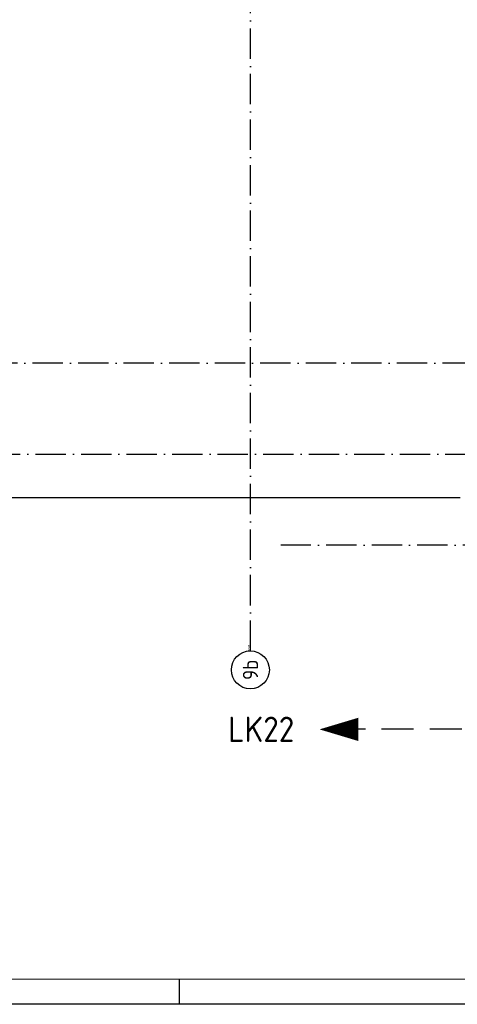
# Model space of a CAD drawing. Header units: millimetres. Extents: x 89505 to 241280, y 191 to 84291.
# Tile 17 of 45: x 165045 to 173695, y 191 to 19648. Entities that reach past the tile are written whole.
import ezdxf
from ezdxf.enums import TextEntityAlignment as Align

# ---------------------------------------------------------------- set-up
doc = ezdxf.new("R2010")
doc.units = ezdxf.units.MM
doc.header["$LTSCALE"] = 100
doc.linetypes.add('DASHDOT', pattern=[9, 6, -1.5, 0, -1.5])
doc.linetypes.add('HIDDEN', pattern=[9.525, 6.35, -3.175])
doc.layers.get('0').update_dxf_attribs({"linetype": 'CONTINUOUS'})
for name, color, linetype in [('AL$7----_STRAMIEN', 1, 'DASHDOT'), ('AL27----_DAKEN', 7, 'CONTINUOUS'), ('ALN-----_BLOCKNAAM', 2, 'CONTINUOUS'), ('LIJN025', 10, 'CONTINUOUS'), ('LIJN050', 90, 'CONTINUOUS'), ('LIJN070', 130, 'CONTINUOUS'), ('TEKST25', 10, 'CONTINUOUS'), ('TEKST35', 50, 'CONTINUOUS'), ('TEKST50', 90, 'CONTINUOUS')]:
    doc.layers.add(name, color=color, linetype=linetype)
doc.styles.add('ISO', font='ISO.SHX')
doc.styles.add('ROMAND', font='romand')
doc.styles.get("Standard").update_dxf_attribs({"font": 'iso.shx'})

# ---------------------------------------------------------------- blocks, each defined once
blk = doc.blocks.new('A0-GE')
at = {"layer": 'LIJN025'}
blk.add_line((775, 0), (775, 5), dxfattribs=at)
blk.add_lwpolyline([(1500, 841), (1500, 0), (0, 0), (0, 841)], close=True, dxfattribs=at)
at = {"layer": 'LIJN050', "const_width": 0.2}
blk.add_lwpolyline([(1495, 836), (25, 836), (25, 5), (1495, 5)], close=True, dxfattribs=at)
at = {"layer": 'TEKST25', "style": 'ROMAND', "width": 2.899115}
blk.add_attdef('STATUS', text='', height=2.5, dxfattribs=at).set_placement((1454, 71.5), (1493, 71.5), align=Align.FIT)
at = {"layer": 'TEKST25', "style": 'ISO'}
for tag, p in [('E', (1455.25, 66)), ('NAAM-E', (1466.75, 66)), ('DATUM-E', (1485, 66)), ('D', (1455.25, 61)), ('NAAM-D', (1466.75, 61)), ('DATUM-D', (1485, 61)), ('C', (1455.25, 56)), ('NAAM-C', (1466.75, 56)), ('DATUM-C', (1485, 56)), ('B', (1455.25, 51)), ('NAAM-B', (1466.75, 51)), ('DATUM-B', (1485, 51)), ('A', (1455.25, 46)), ('NAAM-A', (1466.75, 46)), ('DATUM-A', (1485, 46))]:
    blk.add_attdef(tag, text='', height=2.5, dxfattribs=at).set_placement(p, align=Align.CENTER)
for tag, p in [('DATUM', (1332.75, 36.25)), ('SCHAAL', (1368, 36.25)), ('GETEKEND', (1398.25, 36.25)), ('GECONTOL.', (1433, 36.25)), ('FORMAAT', (1463.25, 28.25))]:
    blk.add_attdef(tag, p, '', height=2.5, dxfattribs=at)
at = {"layer": 'TEKST35', "style": 'ISO'}
for tag, p in [('PROJECT', (1334.5, 72.5)), ('PLAATS', (1334.5, 63.5)), ('INSTALLATIE-REGEL1', (1334.5, 52.5)), ('INSTALLATIE-REGEL2', (1334.5, 43.5))]:
    blk.add_attdef(tag, p, '', height=4, dxfattribs=at)
blk.add_attdef('PROJ.NR.', text='', height=4, dxfattribs=at).set_placement((1481, 23), align=Align.CENTER)
at = {"layer": 'TEKST50', "style": 'ISO'}
blk.add_attdef('FILE-NAAM', text='', height=5, dxfattribs=at).set_placement((1473.5, 7.5), align=Align.CENTER)
blk = doc.blocks.new('1011')
at = {"layer": 'AL$7----_STRAMIEN', "color": 7, "linetype": 'Continuous'}
blk.add_circle((-750, 0), 750, dxfattribs=at)
at = {"layer": 'AL$7----_STRAMIEN', "color": 3, "linetype": 'Continuous'}
blk.add_attdef('STR-NAAM', text='', height=600, rotation=360, dxfattribs=at).set_placement((-750, 0), align=Align.MIDDLE)
at = {"layer": 'ALN-----_BLOCKNAAM', "linetype": 'Continuous'}
blk.add_text('1011', height=100, dxfattribs=at).set_placement((0, 0))

msp = doc.modelspace()

# ---------------------------------------------------------------- linework, layer by layer
at = {"layer": 'AL$7----_STRAMIEN', "color": 1}
msp.add_line((194205, 9263), (170205, 9263), dxfattribs=at)
at = {"layer": 'AL$7----_STRAMIEN'}
for points in [[(169605, 7175), (169605, 45867)], [(164457, 11063), (174358, 11063)]]:
    msp.add_lwpolyline(points, dxfattribs=at)
at = {"layer": 'AL$7----_STRAMIEN', "color": 1}
msp.add_lwpolyline([(183901, 12863), (143805, 12863), (120711, 12863)], dxfattribs=at)
at = {"layer": 'AL27----_DAKEN', "color": 8}
msp.add_line((164457, 10209), (173755, 10209), dxfattribs=at)
at = {"layer": 'LIJN070', "linetype": 'HIDDEN'}
msp.add_line((171245, 5637), (176629, 5637), dxfattribs=at)
at = {"layer": 'LIJN070', "color": 90}
msp.add_lwpolyline([(170971, 5624, 0, 460, 0), (171738, 5624, 460, 460, 0)], format="xyseb", dxfattribs=at)

# ---------------------------------------------------------------- block references
at = {"xscale": 100, "yscale": 100, "zscale": 100}
msp.add_blockref('A0-GE', (90707, 191), dxfattribs=at)
at = {"layer": 'AL$7----_STRAMIEN', "xscale": 0.5, "yscale": 0.5, "zscale": 0.5, "rotation": 90}
msp.add_blockref('1011', (169605, 7175), dxfattribs=at).add_auto_attribs({'STR-NAAM': '9b'})

# ---------------------------------------------------------------- texts
at = {"layer": 'TEKST50'}
msp.add_text('LK22', height=500, dxfattribs=at).set_placement((169165, 5376))

doc.saveas('drawing.dxf')
